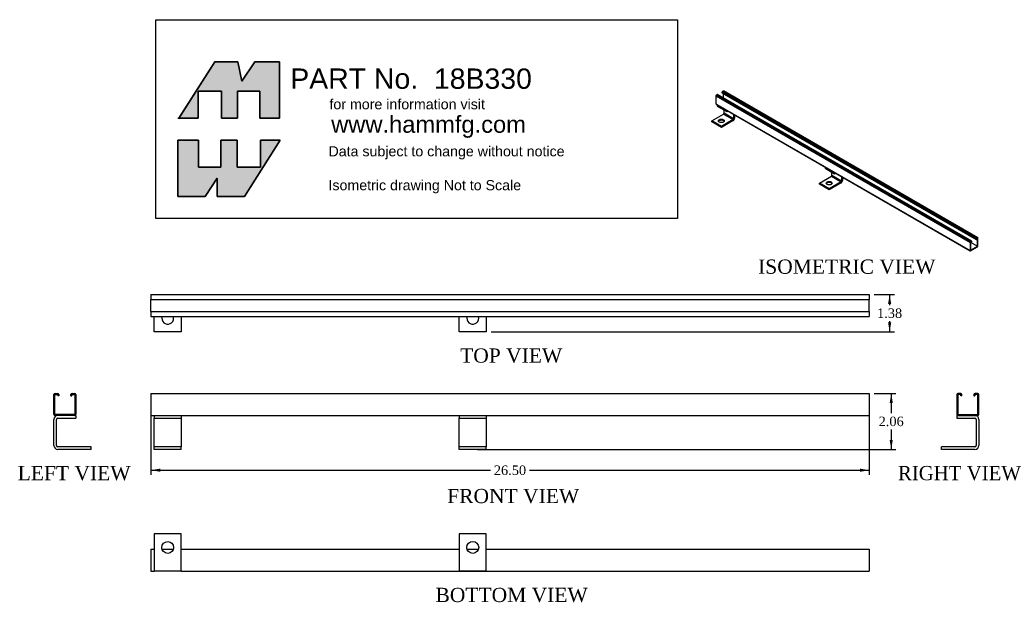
# Model space of a CAD drawing. Header units: inches. Extents: x 0.5 to 73.1, y 18.4 to 61.4.
import ezdxf
from ezdxf.enums import TextEntityAlignment as Align

# ---------------------------------------------------------------- set-up
doc = ezdxf.new("R2010")
doc.units = ezdxf.units.IN
doc.header["$MEASUREMENT"] = 0
doc.layers.get('0').update_dxf_attribs({"linetype": 'CONTINUOUS'})
for name, color, linetype in [('COM40547', 7, 'CONTINUOUS'), ('COM55186', 7, 'CONTINUOUS'), ('DEFAULT', 7, 'CONTINUOUS')]:
    doc.layers.add(name, color=color, linetype=linetype)
doc.styles.add('SEACAD_ARIAL_TTF', font='arial.ttf')
doc.styles.add('SEACAD_TIMES_TTF', font='times.ttf')

# ---------------------------------------------------------------- blocks, each defined once
blk = doc.blocks.new('GDIMGGROUP')
at = {"layer": 'DEFAULT', "linetype": 'Continuous'}
for points in [[(10.889, 28.039), (10.889, 28.272), (10.189, 28.155)], [(62.489, 28.039), (63.189, 28.155), (62.489, 28.272)]]:
    blk.add_hatch(color=7, dxfattribs=at).paths.add_polyline_path(points)
at = {"layer": 'DEFAULT', "color": 7, "linetype": 'Continuous'}
for p, q in [((10.189, 32.656), (10.189, 27.805)), ((63.189, 32.656), (63.189, 27.805)), ((10.189, 28.155), (35.25, 28.155)), ((38.129, 28.155), (63.189, 28.155))]:
    blk.add_line(p, q, dxfattribs=at)
at = {"layer": 'DEFAULT', "color": 7, "linetype": 'Continuous', "style": 'SEACAD_TIMES_TTF'}
blk.add_text('26.50', height=0.7, dxfattribs=at).set_placement((35.495, 28.505), align=Align.TOP_LEFT)
blk = doc.blocks.new('GDIMGGROUP1')
at = {"layer": 'DEFAULT', "linetype": 'Continuous'}
for points in [[(64.921, 33.119), (64.805, 33.819), (64.688, 33.119)], [(64.921, 30.393), (64.688, 30.393), (64.805, 29.693)]]:
    blk.add_hatch(color=7, dxfattribs=at).paths.add_polyline_path(points)
at = {"layer": 'DEFAULT', "color": 7, "linetype": 'Continuous'}
for p, q in [((63.539, 33.819), (65.155, 33.819)), ((64.805, 33.819), (64.805, 32.351)), ((64.805, 31.161), (64.805, 29.693)), ((34.289, 29.693), (65.155, 29.693))]:
    blk.add_line(p, q, dxfattribs=at)
at = {"layer": 'DEFAULT', "color": 7, "linetype": 'Continuous', "style": 'SEACAD_TIMES_TTF'}
blk.add_text('2.06', height=0.7, dxfattribs=at).set_placement((63.876, 32.106), align=Align.TOP_LEFT)
blk = doc.blocks.new('GDIMGGROUP2')
at = {"layer": 'DEFAULT', "linetype": 'Continuous'}
for points in [[(64.805, 40.414), (64.688, 41.114), (64.571, 40.414)], [(64.805, 39.062), (64.571, 39.062), (64.688, 38.362)]]:
    blk.add_hatch(color=7, dxfattribs=at).paths.add_polyline_path(points)
at = {"layer": 'DEFAULT', "color": 7, "linetype": 'Continuous'}
for p, q in [((63.539, 41.114), (65.038, 41.114)), ((64.688, 41.114), (64.688, 40.333)), ((64.688, 39.143), (64.688, 38.362)), ((35.289, 38.362), (65.038, 38.362))]:
    blk.add_line(p, q, dxfattribs=at)
at = {"layer": 'DEFAULT', "color": 7, "linetype": 'Continuous', "style": 'SEACAD_TIMES_TTF'}
blk.add_text('1.38', height=0.7, dxfattribs=at).set_placement((63.759, 40.088), align=Align.TOP_LEFT)

msp = doc.modelspace()

# ---------------------------------------------------------------- hatches: boundary and pattern name
at = {"layer": 'DEFAULT', "linetype": 'Continuous'}
for points in [[(16.618, 58.277), (14.926, 58.277), (12.255, 54.121), (13.684, 54.121), (13.684, 56.113), (15.397, 56.113), (15.397, 54.121), (16.597, 54.121), (16.597, 56.113), (18.246, 56.113), (18.246, 54.121), (19.681, 54.121), (19.681, 58.277), (17.861, 58.277), (16.918, 56.842)], [(15.355, 50.502), (13.705, 50.502), (13.705, 52.494), (12.185, 52.494), (12.185, 48.338), (14.198, 48.338), (15.098, 49.688), (15.098, 48.338), (17.111, 48.338), (19.724, 52.494), (18.289, 52.494), (18.289, 50.502), (16.554, 50.502), (16.554, 52.494), (15.355, 52.494)]]:
    msp.add_hatch(color=7, dxfattribs=at).paths.add_polyline_path(points)

# ---------------------------------------------------------------- linework, layer by layer
at = {"layer": 'COM40547', "color": 7, "linetype": 'Continuous'}
for p, q in [((51.984, 55.101), (51.967, 55.091)), ((51.967, 55.091), (52.674, 54.683)), ((51.967, 55.091), (51.967, 55.013)), ((51.967, 55.013), (52.674, 54.605)), ((52.474, 54.48), (52.474, 54.72)), ((53.181, 54.071), (52.474, 54.48)), ((52.674, 54.683), (52.691, 54.692)), ((52.674, 54.683), (52.674, 54.605)), ((52.674, 54.605), (52.758, 54.654)), ((51.569, 53.918), (52.44, 54.421)), ((51.569, 53.84), (51.569, 53.918)), ((52.276, 53.51), (51.569, 53.918)), ((52.276, 53.432), (51.569, 53.84)), ((53.147, 54.013), (52.276, 53.51)), ((53.147, 53.935), (52.276, 53.432)), ((52.44, 54.421), (53.147, 54.013)), ((53.181, 54.41), (53.181, 54.071)), ((53.248, 54.371), (53.248, 54.11)), ((52.276, 53.432), (52.276, 53.51)), ((59.939, 50.508), (59.921, 50.498)), ((59.921, 50.498), (60.628, 50.089)), ((59.921, 50.498), (59.921, 50.42)), ((59.921, 50.42), (60.628, 50.012)), ((60.428, 49.886), (60.428, 50.127)), ((59.523, 49.325), (60.394, 49.828)), ((61.101, 49.419), (60.23, 48.916)), ((60.394, 49.828), (61.101, 49.419)), ((61.135, 49.478), (60.428, 49.886)), ((60.628, 50.089), (60.646, 50.1)), ((60.628, 50.089), (60.628, 50.012)), ((60.628, 50.012), (60.713, 50.061)), ((61.135, 49.817), (61.135, 49.478)), ((61.202, 49.778), (61.202, 49.517)), ((59.523, 49.247), (59.523, 49.325)), ((60.23, 48.916), (59.523, 49.325)), ((60.23, 48.839), (59.523, 49.247)), ((61.101, 49.342), (60.23, 48.839)), ((60.23, 48.839), (60.23, 48.916)), ((10.439, 38.364), (10.439, 39.488)), ((12.439, 39.488), (12.439, 38.364)), ((32.939, 38.362), (32.939, 39.488)), ((34.939, 39.488), (34.939, 38.362)), ((12.439, 38.364), (10.439, 38.364)), ((34.939, 38.362), (32.939, 38.362)), ((3.331, 32.003), (4.669, 32.003)), ((4.585, 32.193), (4.669, 32.193)), ((4.669, 32.193), (4.671, 32.193)), ((4.669, 32.193), (4.669, 32.003)), ((4.669, 32.003), (4.671, 32.003)), ((4.671, 32.193), (4.671, 32.003)), ((10.439, 32.193), (12.439, 32.193)), ((10.439, 32.193), (10.439, 32.003)), ((10.439, 31.907), (10.439, 32.003)), ((10.439, 32.003), (12.439, 32.003)), ((12.439, 32.193), (12.439, 32.003)), ((12.439, 32.003), (12.439, 31.907)), ((32.939, 32.193), (34.939, 32.193)), ((32.939, 32.193), (32.939, 32.003)), ((32.939, 31.907), (32.939, 32.003)), ((32.939, 32.003), (34.939, 32.003)), ((34.939, 32.193), (34.939, 32.003)), ((34.939, 32.003), (34.939, 31.907)), ((69.641, 32.193), (69.641, 32.003)), ((69.641, 32.193), (69.727, 32.193)), ((69.641, 32.003), (70.979, 32.003)), ((3.045, 29.979), (3.045, 31.907)), ((3.235, 29.979), (3.235, 31.907)), ((3.237, 29.979), (3.237, 31.907)), ((10.439, 29.979), (10.439, 31.907)), ((12.439, 31.907), (12.439, 29.979)), ((32.939, 29.979), (32.939, 31.907)), ((34.939, 31.907), (34.939, 29.979)), ((71.075, 31.907), (71.075, 29.979)), ((71.265, 31.907), (71.265, 29.979)), ((71.267, 31.907), (71.267, 29.979)), ((5.795, 29.883), (3.331, 29.883)), ((5.797, 29.883), (5.795, 29.883)), ((5.795, 29.693), (5.795, 29.883)), ((5.797, 29.693), (5.797, 29.883)), ((10.439, 29.883), (10.439, 29.979)), ((10.439, 29.693), (10.439, 29.883)), ((12.439, 29.883), (10.439, 29.883)), ((12.439, 29.979), (12.439, 29.883)), ((12.439, 29.693), (12.439, 29.883)), ((32.939, 29.883), (32.939, 29.979)), ((32.939, 29.693), (32.939, 29.883)), ((34.939, 29.883), (32.939, 29.883)), ((34.939, 29.979), (34.939, 29.883)), ((34.939, 29.693), (34.939, 29.883)), ((70.979, 29.883), (68.515, 29.883)), ((68.515, 29.693), (68.515, 29.883)), ((5.795, 29.693), (3.331, 29.693)), ((5.797, 29.693), (5.795, 29.693)), ((12.439, 29.693), (10.439, 29.693)), ((34.939, 29.693), (32.939, 29.693)), ((70.979, 29.693), (68.515, 29.693)), ((10.439, 23.457), (10.439, 20.993)), ((12.439, 23.457), (10.439, 23.457)), ((12.439, 20.993), (12.439, 23.457)), ((32.939, 23.459), (32.939, 20.995)), ((34.939, 23.459), (32.939, 23.459)), ((34.939, 20.995), (34.939, 23.459)), ((11.021, 22.331), (11.858, 22.331)), ((33.521, 22.333), (34.358, 22.333)), ((10.439, 20.993), (10.439, 20.707)), ((12.439, 20.707), (10.439, 20.707)), ((12.439, 20.707), (12.439, 20.993)), ((32.939, 20.995), (32.939, 20.709)), ((34.939, 20.709), (32.939, 20.709)), ((34.939, 20.709), (34.939, 20.995))]:
    msp.add_line(p, q, dxfattribs=at)
for centre in [(11.439, 22.457), (33.939, 22.459)]:
    msp.add_circle(centre, 0.437, dxfattribs=at)
for centre, radius, start, end in [((11.439, 39.364), 0.437, 163.51568, 0), ((11.439, 39.364), 0.437, 0, 16.48432), ((33.939, 39.362), 0.437, 163.24203, 0), ((33.939, 39.362), 0.437, 0, 16.75797), ((3.331, 31.907), 0.286, 90, 180), ((3.331, 31.907), 0.096, 90, 180), ((3.333, 31.907), 0.096, 90, 180), ((70.979, 31.907), 0.286, 0, 90), ((70.979, 31.907), 0.096, 0, 90), ((70.981, 31.907), 0.286, 0, 90), ((3.331, 29.979), 0.286, 180, 270), ((3.331, 29.979), 0.096, 180, 270), ((3.333, 29.979), 0.096, 180, 270), ((70.979, 29.979), 0.096, 270, 0), ((70.979, 29.979), 0.286, 270, 0), ((70.981, 29.979), 0.286, 270, 0)]:
    msp.add_arc(centre, radius, start, end, dxfattribs=at)
for centre, major_axis in [((52.276, 53.918), (-0.218, 0)), ((60.23, 49.325), (-0.219, 0))]:
    msp.add_ellipse(centre, major_axis=major_axis, ratio=0.57735, dxfattribs=at)
for points, weights in [([(52.44, 54.421), (52.474, 54.44), (52.474, 54.48)], [1, 0.707106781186, 1]), ([(53.147, 53.935), (53.248, 53.993), (53.248, 54.11)], [1, 0.707106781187, 1]), ([(53.147, 54.013), (53.181, 54.032), (53.181, 54.071)], [1, 0.707106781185, 1]), ([(60.394, 49.828), (60.428, 49.847), (60.428, 49.886)], [1, 0.707106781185, 1]), ([(61.101, 49.342), (61.202, 49.4), (61.202, 49.517)], [1, 0.707106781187, 1]), ([(61.101, 49.419), (61.135, 49.439), (61.135, 49.478)], [1, 0.707106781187, 1])]:
    msp.add_rational_spline(points, weights, degree=2, dxfattribs=at)
for points in [[(52.484, 53.879), (52.435, 53.966), (52.276, 53.966), (52.117, 53.966), (52.068, 53.879)], [(60.438, 49.286), (60.389, 49.373), (60.23, 49.373), (60.071, 49.373), (60.022, 49.286)]]:
    msp.add_rational_spline(points, [1, 0.808528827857, 1, 0.808528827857, 1], degree=2, knots=[0, 0, 0, 0.5, 0.5, 1, 1, 1], dxfattribs=at)
at = {"layer": 'COM55186', "color": 7, "linetype": 'Continuous'}
for p, q in [((52.32, 56.025), (52.32, 55.984)), ((52.32, 56.025), (71.058, 45.207)), ((52.32, 55.984), (71.058, 45.165)), ((52.422, 56.12), (52.35, 56.078)), ((52.35, 56.078), (71.088, 45.259)), ((52.422, 56.12), (71.16, 45.301)), ((52.424, 55.623), (52.424, 55.923)), ((71.182, 45.303), (52.444, 56.122)), ((51.878, 55.77), (51.878, 55.176)), ((51.878, 55.77), (70.616, 44.952)), ((51.98, 55.864), (51.908, 55.823)), ((51.908, 55.823), (70.646, 45.004)), ((51.98, 55.864), (70.718, 45.046)), ((70.74, 45.048), (52.002, 55.867)), ((51.878, 55.176), (70.616, 44.358)), ((51.886, 55.157), (70.625, 44.338)), ((70.718, 45.046), (70.646, 45.004)), ((70.749, 44.987), (70.749, 45.028)), ((71.058, 45.207), (71.058, 45.165)), ((71.058, 45.165), (71.086, 45.181)), ((71.086, 45.223), (71.086, 45.181)), ((71.16, 45.301), (71.088, 45.259)), ((71.16, 45.268), (71.088, 45.227)), ((71.16, 45.268), (71.163, 45.267)), ((71.163, 44.673), (71.163, 45.267)), ((71.191, 44.69), (71.191, 45.283)), ((70.616, 44.952), (70.616, 44.358)), ((70.644, 44.968), (70.644, 44.374)), ((70.644, 44.968), (71.16, 44.67)), ((70.644, 44.374), (70.646, 44.373)), ((70.718, 45.013), (70.646, 44.972)), ((70.646, 44.972), (71.163, 44.673)), ((70.646, 44.373), (71.16, 44.67)), ((70.646, 44.34), (71.16, 44.637)), ((70.682, 44.992), (70.721, 44.97)), ((70.718, 45.013), (70.721, 45.012)), ((70.721, 44.97), (70.721, 45.012)), ((70.749, 44.987), (70.721, 44.97)), ((10.189, 41.114), (10.189, 41.028)), ((10.189, 41.114), (63.189, 41.114)), ((10.189, 41.028), (10.189, 40.824)), ((10.189, 40.824), (10.189, 40.738)), ((10.189, 39.864), (10.189, 40.738)), ((10.189, 40.738), (63.189, 40.738)), ((63.189, 41.114), (63.189, 41.028)), ((63.189, 41.028), (63.189, 40.824)), ((63.189, 40.824), (63.189, 40.738)), ((63.189, 39.864), (63.189, 40.738)), ((10.189, 39.864), (10.189, 39.778)), ((10.189, 39.864), (63.189, 39.864)), ((10.189, 39.778), (10.189, 39.574)), ((10.189, 39.574), (10.189, 39.488)), ((10.189, 39.488), (63.189, 39.488)), ((63.189, 39.864), (63.189, 39.778)), ((63.189, 39.778), (63.189, 39.574)), ((63.189, 39.574), (63.189, 39.488)), ((3.045, 32.279), (3.045, 33.733)), ((3.125, 32.279), (3.125, 33.733)), ((3.131, 33.819), (3.335, 33.819)), ((3.131, 33.739), (3.335, 33.739)), ((3.341, 33.733), (3.341, 33.631)), ((3.421, 33.631), (3.341, 33.631)), ((3.421, 33.733), (3.421, 33.631)), ((4.295, 33.631), (4.295, 33.733)), ((4.295, 33.631), (4.375, 33.631)), ((4.375, 33.631), (4.375, 33.733)), ((4.381, 33.819), (4.585, 33.819)), ((4.381, 33.739), (4.585, 33.739)), ((4.591, 33.733), (4.591, 32.279)), ((4.671, 33.733), (4.671, 32.279)), ((10.189, 33.819), (10.189, 33.733)), ((10.189, 33.819), (63.189, 33.819)), ((10.189, 33.733), (10.189, 32.279)), ((63.189, 33.819), (63.189, 33.733)), ((63.189, 33.733), (63.189, 32.279)), ((69.641, 33.733), (69.641, 32.279)), ((69.721, 33.733), (69.721, 32.279)), ((69.931, 33.819), (69.727, 33.819)), ((69.931, 33.739), (69.727, 33.739)), ((69.937, 33.631), (69.937, 33.733)), ((70.017, 33.631), (69.937, 33.631)), ((70.017, 33.631), (70.017, 33.733)), ((70.891, 33.733), (70.891, 33.631)), ((70.891, 33.631), (70.971, 33.631)), ((70.971, 33.733), (70.971, 33.631)), ((71.181, 33.819), (70.977, 33.819)), ((71.181, 33.739), (70.977, 33.739)), ((71.187, 32.279), (71.187, 33.733)), ((71.267, 32.279), (71.267, 33.733)), ((4.585, 32.273), (3.131, 32.273)), ((4.585, 32.193), (3.131, 32.193)), ((10.189, 32.279), (10.189, 32.193)), ((10.189, 32.193), (10.439, 32.193)), ((12.439, 32.193), (32.939, 32.193)), ((34.939, 32.193), (63.189, 32.193)), ((63.189, 32.279), (63.189, 32.193)), ((69.727, 32.273), (71.181, 32.273)), ((69.727, 32.193), (71.181, 32.193)), ((10.189, 22.333), (10.189, 22.247)), ((10.189, 22.333), (10.439, 22.333)), ((10.189, 22.247), (10.189, 20.793)), ((11.02, 22.333), (11.858, 22.333)), ((12.439, 22.333), (32.939, 22.333)), ((34.939, 22.333), (63.189, 22.333)), ((63.189, 22.333), (63.189, 22.247)), ((63.189, 22.247), (63.189, 20.793)), ((10.189, 20.793), (10.189, 20.707)), ((10.189, 20.707), (10.439, 20.707)), ((12.439, 20.707), (63.189, 20.707)), ((63.189, 20.793), (63.189, 20.707))]:
    msp.add_line(p, q, dxfattribs=at)
for centre, radius, start, end in [((3.131, 33.733), 0.086, 90, 180), ((3.131, 33.733), 0.006, 90, 180), ((3.335, 33.733), 0.086, 0, 90), ((3.335, 33.733), 0.006, 0, 90), ((4.381, 33.733), 0.086, 90, 180), ((4.381, 33.733), 0.006, 90, 180), ((4.585, 33.733), 0.086, 0, 90), ((4.585, 33.733), 0.006, 0, 90), ((69.727, 33.733), 0.086, 90, 180), ((69.727, 33.733), 0.006, 90, 180), ((69.931, 33.733), 0.086, 0, 90), ((69.931, 33.733), 0.006, 0, 90), ((70.977, 33.733), 0.086, 90, 180), ((70.977, 33.733), 0.006, 90, 180), ((71.181, 33.733), 0.086, 0, 90), ((71.181, 33.733), 0.006, 0, 90), ((3.131, 32.279), 0.086, 180, 270), ((3.131, 32.279), 0.006, 180, 270), ((4.585, 32.279), 0.006, 270, 0), ((4.585, 32.279), 0.086, 270, 0), ((69.727, 32.279), 0.086, 180, 270), ((69.727, 32.279), 0.006, 180, 270), ((71.181, 32.279), 0.006, 270, 0), ((71.181, 32.279), 0.086, 270, 0)]:
    msp.add_arc(centre, radius, start, end, dxfattribs=at)
for points, weights in [([(52.35, 56.078), (52.32, 56.06), (52.32, 56.025)], [1, 0.707106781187, 1]), ([(52.444, 56.122), (52.435, 56.127), (52.422, 56.12)], [1, 0.923879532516, 1]), ([(51.908, 55.823), (51.878, 55.805), (51.878, 55.77)], [1, 0.707106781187, 1]), ([(52.002, 55.867), (51.993, 55.872), (51.98, 55.864)], [1, 0.923879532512, 1]), ([(51.878, 55.176), (51.878, 55.162), (51.886, 55.157)], [1, 0.923879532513, 1]), ([(70.749, 45.028), (70.749, 45.063), (70.718, 45.046)], [1, 0.707106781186, 1]), ([(71.088, 45.259), (71.058, 45.242), (71.058, 45.207)], [1, 0.707106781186, 1]), ([(71.088, 45.227), (71.086, 45.225), (71.086, 45.223)], [1, 0.707106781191, 1]), ([(71.191, 45.283), (71.191, 45.319), (71.16, 45.301)], [1, 0.707106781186, 1]), ([(71.163, 45.267), (71.163, 45.27), (71.16, 45.268)], [1, 0.707106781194, 1]), ([(70.646, 45.004), (70.616, 44.987), (70.616, 44.952)], [1, 0.707106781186, 1]), ([(70.616, 44.358), (70.616, 44.323), (70.646, 44.34)], [1, 0.707106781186, 1]), ([(70.646, 44.972), (70.644, 44.97), (70.644, 44.968)], [1, 0.707106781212, 1]), ([(70.644, 44.374), (70.644, 44.372), (70.646, 44.373)], [1, 0.707106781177, 1]), ([(70.721, 45.012), (70.721, 45.014), (70.718, 45.013)], [1, 0.707106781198, 1]), ([(71.16, 44.637), (71.191, 44.655), (71.191, 44.69)], [1, 0.707106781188, 1]), ([(71.16, 44.67), (71.163, 44.671), (71.163, 44.673)], [1, 0.707106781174, 1])]:
    msp.add_rational_spline(points, weights, degree=2, dxfattribs=at)
at = {"layer": 'DEFAULT', "color": 7, "linetype": 'Continuous'}
for p, q in [((10.552, 61.38), (49.038, 61.38)), ((10.552, 46.719), (10.552, 61.38)), ((49.038, 61.38), (49.038, 46.719)), ((14.926, 58.277), (12.227, 54.079)), ((16.618, 58.277), (14.926, 58.277)), ((16.918, 56.842), (16.618, 58.277)), ((17.861, 58.277), (16.918, 56.842)), ((19.681, 58.277), (17.861, 58.277)), ((19.681, 54.121), (19.681, 58.277)), ((13.684, 56.113), (15.397, 56.113)), ((13.684, 54.121), (13.684, 56.113)), ((15.397, 56.113), (15.397, 54.121)), ((16.597, 56.113), (18.246, 56.113)), ((16.597, 54.121), (16.597, 56.113)), ((18.246, 56.113), (18.246, 54.121)), ((12.185, 54.121), (13.684, 54.121)), ((15.397, 54.121), (16.597, 54.121)), ((18.246, 54.121), (19.681, 54.121)), ((12.185, 52.494), (13.705, 52.494)), ((12.185, 48.338), (12.185, 52.494)), ((13.705, 52.494), (13.705, 50.502)), ((15.355, 52.494), (16.554, 52.494)), ((15.355, 50.502), (15.355, 52.494)), ((16.554, 52.494), (16.554, 50.502)), ((19.724, 52.494), (17.111, 48.338)), ((18.289, 52.494), (19.724, 52.494)), ((18.289, 50.502), (18.289, 52.494)), ((13.705, 50.502), (15.355, 50.502)), ((16.554, 50.502), (18.289, 50.502)), ((15.098, 49.688), (14.198, 48.338)), ((15.098, 48.338), (15.098, 49.688)), ((14.198, 48.338), (12.185, 48.338)), ((17.111, 48.338), (15.098, 48.338)), ((49.038, 46.719), (10.552, 46.719))]:
    msp.add_line(p, q, dxfattribs=at)
for points in [[(16.618, 58.277), (16.918, 56.842), (17.861, 58.277), (19.681, 58.277), (19.681, 54.121), (18.246, 54.121), (18.246, 56.113), (16.597, 56.113), (16.597, 54.121), (15.397, 54.121), (15.397, 56.113), (13.684, 56.113), (13.684, 54.121), (12.255, 54.121), (14.926, 58.277), (16.618, 58.277)], [(16.618, 58.277), (16.918, 56.842), (17.861, 58.277), (19.681, 58.277), (19.681, 54.121), (18.246, 54.121), (18.246, 56.113), (16.597, 56.113), (16.597, 54.121), (15.397, 54.121), (15.397, 56.113), (13.684, 56.113), (13.684, 54.121), (12.255, 54.121), (14.926, 58.277), (16.618, 58.277)], [(16.618, 58.277), (16.918, 56.842), (17.861, 58.277), (19.681, 58.277), (19.681, 54.121), (18.246, 54.121), (18.246, 56.113), (16.597, 56.113), (16.597, 54.121), (15.397, 54.121), (15.397, 56.113), (13.684, 56.113), (13.684, 54.121), (12.255, 54.121), (14.926, 58.277), (16.618, 58.277)], [(16.618, 58.277), (16.918, 56.842), (17.861, 58.277), (19.681, 58.277), (19.681, 54.121), (18.246, 54.121), (18.246, 56.113), (16.597, 56.113), (16.597, 54.121), (15.397, 54.121), (15.397, 56.113), (13.684, 56.113), (13.684, 54.121), (12.255, 54.121), (14.926, 58.277), (16.618, 58.277)], [(16.618, 58.277), (16.918, 56.842), (17.861, 58.277), (19.681, 58.277), (19.681, 54.121), (18.246, 54.121), (18.246, 56.113), (16.597, 56.113), (16.597, 54.121), (15.397, 54.121), (15.397, 56.113), (13.684, 56.113), (13.684, 54.121), (12.255, 54.121), (14.926, 58.277), (16.618, 58.277)], [(15.355, 50.502), (13.705, 50.502), (13.705, 52.494), (12.185, 52.494), (12.185, 48.338), (14.198, 48.338), (15.098, 49.688), (15.098, 48.338), (17.111, 48.338), (19.724, 52.494), (18.289, 52.494), (18.289, 50.502), (16.554, 50.502), (16.554, 52.494), (15.355, 52.494), (15.355, 50.502)], [(15.355, 50.502), (13.705, 50.502), (13.705, 52.494), (12.185, 52.494), (12.185, 48.338), (14.198, 48.338), (15.098, 49.688), (15.098, 48.338), (17.111, 48.338), (19.724, 52.494), (18.289, 52.494), (18.289, 50.502), (16.554, 50.502), (16.554, 52.494), (15.355, 52.494), (15.355, 50.502)], [(15.355, 50.502), (13.705, 50.502), (13.705, 52.494), (12.185, 52.494), (12.185, 48.338), (14.198, 48.338), (15.098, 49.688), (15.098, 48.338), (17.111, 48.338), (19.724, 52.494), (18.289, 52.494), (18.289, 50.502), (16.554, 50.502), (16.554, 52.494), (15.355, 52.494), (15.355, 50.502)], [(15.355, 50.502), (13.705, 50.502), (13.705, 52.494), (12.185, 52.494), (12.185, 48.338), (14.198, 48.338), (15.098, 49.688), (15.098, 48.338), (17.111, 48.338), (19.724, 52.494), (18.289, 52.494), (18.289, 50.502), (16.554, 50.502), (16.554, 52.494), (15.355, 52.494), (15.355, 50.502)], [(15.355, 50.502), (13.705, 50.502), (13.705, 52.494), (12.185, 52.494), (12.185, 48.338), (14.198, 48.338), (15.098, 49.688), (15.098, 48.338), (17.111, 48.338), (19.724, 52.494), (18.289, 52.494), (18.289, 50.502), (16.554, 50.502), (16.554, 52.494), (15.355, 52.494), (15.355, 50.502)]]:
    msp.add_lwpolyline(points, dxfattribs=at)
for points in [[(16.618, 58.277), (14.926, 58.277), (12.255, 54.121), (13.684, 54.121), (13.684, 56.113), (15.397, 56.113), (15.397, 54.121), (16.597, 54.121), (16.597, 56.113), (18.246, 56.113), (18.246, 54.121), (19.681, 54.121), (19.681, 58.277), (17.861, 58.277), (16.918, 56.842), (16.618, 58.277)], [(15.355, 50.502), (15.355, 52.494), (16.554, 52.494), (16.554, 50.502), (18.289, 50.502), (18.289, 52.494), (19.724, 52.494), (17.111, 48.338), (15.098, 48.338), (15.098, 49.688), (14.198, 48.338), (12.185, 48.338), (12.185, 52.494), (13.705, 52.494), (13.705, 50.502), (15.355, 50.502)]]:
    msp.add_lwpolyline(points, close=True, dxfattribs=at)

# ---------------------------------------------------------------- block references
at = {"layer": 'DEFAULT'}
for name in ['GDIMGGROUP2', 'GDIMGGROUP1', 'GDIMGGROUP']:
    msp.add_blockref(name, (0, 0), dxfattribs=at)

# ---------------------------------------------------------------- texts
at = {"color": 2, "linetype": 'Continuous', "style": 'SEACAD_TIMES_TTF'}
for s, p in [('ISOMETRIC VIEW', (54.985, 43.694)), ('TOP VIEW', (33.007, 37.137)), ('LEFT VIEW', (0.377, 28.468)), ('RIGHT VIEW', (65.3, 28.468)), ('FRONT VIEW', (32.054, 26.777)), ('BOTTOM VIEW', (31.19, 19.482))]:
    msp.add_text(s, height=1.05, dxfattribs=at).set_placement(p, align=Align.TOP_LEFT)
at = {"layer": 'DEFAULT', "color": 7, "linetype": 'Continuous', "style": 'SEACAD_ARIAL_TTF'}
for s, height, p in [('PART No.  18B330', 1.5, (20.48, 57.782)), ('for more information visit', 0.75, (23.369, 55.521)), ('www.hammfg.com', 1.25, (23.499, 54.291)), ('Data subject to change without notice', 0.75, (23.298, 52.051)), ('Isometric drawing Not to Scale', 0.75, (23.298, 49.551))]:
    msp.add_text(s, height=height, dxfattribs=at).set_placement(p, align=Align.TOP_LEFT)

doc.saveas('drawing.dxf')
